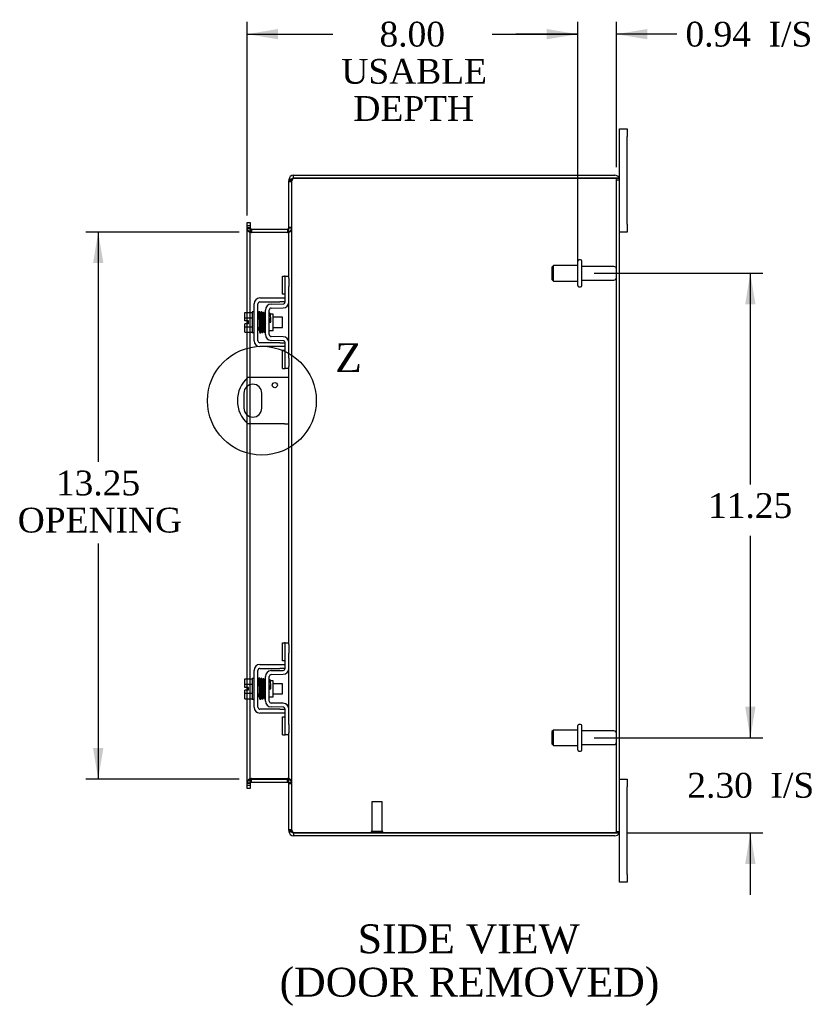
# Model space of a CAD drawing. Header units: inches. Extents: x 5 to 119, y 3 to 79.
# Tile 4 of 7: x 60 to 79, y 27 to 51. Entities that reach past the tile are written whole.
import ezdxf
from ezdxf.enums import TextEntityAlignment as Align
from ezdxf.lldxf.tags import DXFTag

# ---------------------------------------------------------------- set-up
doc = ezdxf.new("R2010")
doc.units = ezdxf.units.IN
doc.header["$MEASUREMENT"] = 0
doc.layers.get('0').update_dxf_attribs({"linetype": 'CONTINUOUS'})
for name, color, linetype in [('COM40153-1', 7, 'CONTINUOUS'), ('COM42667', 7, 'CONTINUOUS'), ('COM42780', 7, 'CONTINUOUS'), ('COM48435', 7, 'CONTINUOUS'), ('DEFAULT', 7, 'CONTINUOUS'), ('FET07710', 7, 'CONTINUOUS'), ('SCC19011', 7, 'CONTINUOUS'), ('SPR20265', 7, 'CONTINUOUS'), ('STD21878', 7, 'CONTINUOUS'), ('STD26094', 7, 'CONTINUOUS'), ('WAF25035', 7, 'CONTINUOUS')]:
    doc.layers.add(name, color=color, linetype=linetype)
doc.styles.add('SEACAD_TIMES_NEW_ROMAN', font='times.ttf')
tags = doc.linetypes.add('CENTER2', pattern=[1.125, 0.75, -0.125, 0.125, -0.125]).pattern_tags.tags
tags[10:11] = [DXFTag(74, 4), DXFTag(75, 0), DXFTag(340, '0'), DXFTag(46, 0.0), DXFTag(50, 0.0), DXFTag(44, 0.0), DXFTag(45, 0.0)]
tags[8:9] = [DXFTag(74, 4), DXFTag(75, 0), DXFTag(340, '0'), DXFTag(46, 0.0), DXFTag(50, 0.0), DXFTag(44, 0.0), DXFTag(45, 0.0)]
tags[6:7] = [DXFTag(74, 4), DXFTag(75, 0), DXFTag(340, '0'), DXFTag(46, 0.0), DXFTag(50, 0.0), DXFTag(44, 0.0), DXFTag(45, 0.0)]
tags[4:5] = [DXFTag(74, 4), DXFTag(75, 0), DXFTag(340, '0'), DXFTag(46, 0.0), DXFTag(50, 0.0), DXFTag(44, 0.0), DXFTag(45, 0.0)]

# ---------------------------------------------------------------- blocks, each defined once
blk = doc.blocks.new('GDIMGGROUP11')
at = {"layer": 'DEFAULT', "linetype": 'Continuous'}
for points in [[(77.371, 34.307), (77.121, 34.307), (77.246, 33.557)], [(77.371, 30.504), (77.246, 31.254), (77.121, 30.504)]]:
    blk.add_hatch(color=136, dxfattribs=at).paths.add_polyline_path(points)
at = {"layer": 'DEFAULT', "color": 136, "linetype": 'Continuous'}
for p, q in [((77.246, 33.557), (77.246, 35.057)), ((73.467, 33.557), (77.546, 33.557)), ((74.268, 31.254), (77.546, 31.254)), ((77.246, 29.754), (77.246, 31.254))]:
    blk.add_line(p, q, dxfattribs=at)
at = {"layer": 'DEFAULT', "color": 136, "linetype": 'Continuous', "style": 'SEACAD_TIMES_NEW_ROMAN'}
for s, p in [('2.30', (75.72, 32.706)), ('I/S', (77.733, 32.706))]:
    blk.add_text(s, height=0.6, dxfattribs=at).set_placement(p, align=Align.TOP_LEFT)
blk = doc.blocks.new('GDIMGGROUP12')
at = {"layer": 'DEFAULT', "linetype": 'Continuous'}
for points in [[(77.371, 44.057), (77.246, 44.807), (77.121, 44.057)], [(77.371, 34.307), (77.121, 34.307), (77.246, 33.557)]]:
    blk.add_hatch(color=136, dxfattribs=at).paths.add_polyline_path(points)
at = {"layer": 'DEFAULT', "color": 136, "linetype": 'Continuous'}
for p, q in [((73.467, 44.807), (77.546, 44.807)), ((77.246, 39.692), (77.246, 44.807)), ((77.246, 33.557), (77.246, 38.449)), ((73.467, 33.557), (77.546, 33.557))]:
    blk.add_line(p, q, dxfattribs=at)
at = {"layer": 'DEFAULT', "color": 136, "linetype": 'Continuous', "style": 'SEACAD_TIMES_NEW_ROMAN'}
blk.add_text('11.25', height=0.6, dxfattribs=at).set_placement((76.222, 39.482), align=Align.TOP_LEFT)
blk = doc.blocks.new('GDIMGGROUP20')
at = {"layer": 'DEFAULT', "linetype": 'Continuous'}
for points in [[(61.332, 45.057), (61.582, 45.057), (61.457, 45.807)], [(61.332, 33.307), (61.457, 32.557), (61.582, 33.307)]]:
    blk.add_hatch(color=136, dxfattribs=at).paths.add_polyline_path(points)
at = {"layer": 'DEFAULT', "color": 136, "linetype": 'Continuous'}
for p, q in [((64.871, 45.807), (61.157, 45.807)), ((61.457, 45.807), (61.457, 40.239)), ((61.457, 38.265), (61.457, 32.557)), ((64.871, 32.557), (61.157, 32.557))]:
    blk.add_line(p, q, dxfattribs=at)
at = {"layer": 'DEFAULT', "color": 136, "linetype": 'Continuous', "style": 'SEACAD_TIMES_NEW_ROMAN'}
for s, p in [('13.25', (60.433, 40.029)), ('OPENING', (59.509, 39.129))]:
    blk.add_text(s, height=0.6, dxfattribs=at).set_placement(p, align=Align.TOP_LEFT)
blk = doc.blocks.new('GDIMGGROUP23')
at = {"layer": 'DEFAULT', "linetype": 'Continuous'}
for points in [[(65.813, 50.724), (65.063, 50.599), (65.813, 50.474)], [(72.317, 50.724), (72.317, 50.474), (73.067, 50.599)]]:
    blk.add_hatch(color=136, dxfattribs=at).paths.add_polyline_path(points)
at = {"layer": 'DEFAULT', "color": 136, "linetype": 'Continuous'}
for p, q in [((65.063, 46.208), (65.063, 50.899)), ((73.067, 45.107), (73.067, 50.899)), ((65.063, 50.599), (67.134, 50.599)), ((70.995, 50.599), (73.067, 50.599))]:
    blk.add_line(p, q, dxfattribs=at)
at = {"layer": 'DEFAULT', "color": 136, "linetype": 'Continuous', "style": 'SEACAD_TIMES_NEW_ROMAN'}
for s, p in [('8.00', (68.268, 50.899)), ('USABLE', (67.344, 49.999)), ('DEPTH', (67.636, 49.099))]:
    blk.add_text(s, height=0.6, dxfattribs=at).set_placement(p, align=Align.TOP_LEFT)
blk = doc.blocks.new('GDIMGGROUP26')
at = {"layer": 'DEFAULT', "linetype": 'Continuous'}
for points in [[(72.317, 50.724), (72.317, 50.474), (73.067, 50.599)], [(74.754, 50.724), (74.004, 50.599), (74.754, 50.474)]]:
    blk.add_hatch(color=136, dxfattribs=at).paths.add_polyline_path(points)
at = {"layer": 'DEFAULT', "color": 136, "linetype": 'Continuous'}
for p, q in [((73.067, 45.107), (73.067, 50.899)), ((74.004, 47.374), (74.004, 50.899)), ((73.067, 50.599), (71.567, 50.599)), ((75.466, 50.599), (74.004, 50.599))]:
    blk.add_line(p, q, dxfattribs=at)
at = {"layer": 'DEFAULT', "color": 136, "linetype": 'Continuous', "style": 'SEACAD_TIMES_NEW_ROMAN'}
for s, p in [('0.94', (75.676, 50.899)), ('I/S', (77.689, 50.899))]:
    blk.add_text(s, height=0.6, dxfattribs=at).set_placement(p, align=Align.TOP_LEFT)
blk = doc.blocks.new('SE1')
at = {"color": 136, "linetype": 'Continuous', "style": 'SEACAD_TIMES_NEW_ROMAN'}
blk.add_text('Z', height=0.7, dxfattribs=at).set_placement((67.194, 43.113), align=Align.TOP_LEFT)
blk = doc.blocks.new('SE')
at = {"layer": 'DEFAULT', "color": 7, "linetype": 'CENTER2'}
blk.add_circle((65.419, 41.722), 1.318, dxfattribs=at)
at = {"layer": 'DEFAULT'}
blk.add_blockref('SE1', (0, 0), dxfattribs=at)

msp = doc.modelspace()

# ---------------------------------------------------------------- linework, layer by layer
at = {"layer": 'COM40153-1', "color": 7}
for p, q in [((65.968, 42.285), (65.079, 42.285)), ((66.076, 42.285), (65.968, 42.285)), ((64.982, 41.904), (64.982, 41.541)), ((65.419, 41.541), (65.419, 41.904)), ((65.968, 41.16), (65.079, 41.16)), ((65.968, 41.16), (66.076, 41.16))]:
    msp.add_line(p, q, dxfattribs=at)
msp.add_circle((65.732, 42.098), 0.0625, dxfattribs=at)
for centre, radius, start, end in [((65.576, 41.722), 0.75, 131.4096, 228.5904), ((65.201, 41.904), 0.218, 0, 180), ((65.201, 41.541), 0.218, 180, 0)]:
    msp.add_arc(centre, radius, start, end, dxfattribs=at)
at = {"layer": 'COM42667', "color": 7}
for p, q in [((65.373, 44.209), (65.856, 44.209)), ((65.856, 44.209), (65.981, 44.209)), ((65.23, 43.174), (65.23, 44.066)), ((65.325, 43.174), (65.325, 44.066)), ((65.373, 44.114), (65.856, 44.114)), ((65.981, 44.114), (65.856, 44.114)), ((65.856, 43.126), (65.373, 43.126)), ((65.856, 43.031), (65.373, 43.031)), ((65.856, 43.126), (65.981, 43.126)), ((65.981, 43.031), (65.856, 43.031)), ((65.373, 35.333), (65.856, 35.333)), ((65.856, 35.333), (65.981, 35.333)), ((65.23, 34.298), (65.23, 35.19)), ((65.325, 34.298), (65.325, 35.19)), ((65.373, 35.238), (65.856, 35.238)), ((65.981, 35.238), (65.856, 35.238)), ((65.856, 34.25), (65.373, 34.25)), ((65.856, 34.155), (65.373, 34.155)), ((65.856, 34.25), (65.981, 34.25)), ((65.981, 34.155), (65.856, 34.155))]:
    msp.add_line(p, q, dxfattribs=at)
for centre, radius, start, end in [((65.373, 44.066), 0.143, 90, 180), ((65.373, 44.066), 0.048, 90, 180), ((65.373, 43.174), 0.143, 180, 270), ((65.373, 43.174), 0.048, 180, 270), ((65.373, 35.19), 0.143, 90, 180), ((65.373, 35.19), 0.048, 90, 180), ((65.373, 34.298), 0.143, 180, 270), ((65.373, 34.298), 0.048, 180, 270)]:
    msp.add_arc(centre, radius, start, end, dxfattribs=at)
at = {"layer": 'COM42780', "color": 7}
for p, q in [((65.916, 44.298), (65.916, 44.735)), ((65.916, 44.735), (65.966, 44.735)), ((65.981, 44.735), (65.966, 44.735)), ((65.981, 44.485), (65.981, 44.735)), ((65.981, 44.735), (66.076, 44.735)), ((66.076, 44.689), (66.076, 44.485)), ((65.981, 44.113), (65.981, 44.485)), ((66.076, 44.113), (66.076, 44.485)), ((65.966, 44.298), (65.916, 44.298)), ((65.966, 44.298), (65.981, 44.298)), ((65.504, 43.323), (65.504, 43.917)), ((65.599, 43.323), (65.599, 43.917)), ((65.644, 44.06), (65.933, 44.065)), ((65.646, 43.965), (65.935, 43.97)), ((65.694, 43.815), (65.627, 43.815)), ((65.694, 43.425), (65.694, 43.815)), ((65.599, 43.425), (65.694, 43.425)), ((65.933, 43.175), (65.644, 43.18)), ((65.935, 43.27), (65.646, 43.275)), ((65.916, 42.505), (65.916, 42.942)), ((65.916, 42.942), (65.966, 42.942)), ((65.981, 42.942), (65.966, 42.942)), ((65.981, 42.755), (65.981, 43.127)), ((66.076, 42.755), (66.076, 43.127)), ((65.981, 42.505), (65.981, 42.755)), ((66.076, 42.755), (66.076, 42.551)), ((65.916, 42.505), (65.966, 42.505)), ((65.966, 42.505), (65.981, 42.505)), ((66.076, 42.505), (65.981, 42.505)), ((65.916, 35.422), (65.916, 35.859)), ((65.916, 35.859), (65.966, 35.859)), ((65.981, 35.859), (65.966, 35.859)), ((65.981, 35.609), (65.981, 35.859)), ((65.981, 35.859), (66.076, 35.859)), ((66.076, 35.813), (66.076, 35.609)), ((65.981, 35.237), (65.981, 35.609)), ((66.076, 35.237), (66.076, 35.609)), ((65.966, 35.422), (65.916, 35.422)), ((65.966, 35.422), (65.981, 35.422)), ((65.644, 35.184), (65.933, 35.189)), ((65.646, 35.089), (65.935, 35.094)), ((65.504, 34.447), (65.504, 35.041)), ((65.599, 34.447), (65.599, 35.041)), ((65.694, 34.939), (65.627, 34.939)), ((65.694, 34.549), (65.694, 34.939)), ((65.599, 34.549), (65.694, 34.549)), ((65.935, 34.394), (65.646, 34.399)), ((65.933, 34.299), (65.644, 34.304)), ((65.981, 33.879), (65.981, 34.251)), ((66.076, 33.879), (66.076, 34.251)), ((65.916, 33.629), (65.916, 34.066)), ((65.916, 34.066), (65.966, 34.066)), ((65.981, 34.066), (65.966, 34.066)), ((65.981, 33.629), (65.981, 33.879)), ((66.076, 33.879), (66.076, 33.675)), ((65.916, 33.629), (65.966, 33.629)), ((65.966, 33.629), (65.981, 33.629)), ((66.076, 33.629), (65.981, 33.629))]:
    msp.add_line(p, q, dxfattribs=at)
for centre, radius, start, end in [((65.647, 43.917), 0.143, 91, 180), ((65.647, 43.917), 0.048, 91, 180), ((65.933, 44.113), 0.048, 271, 0), ((65.933, 44.113), 0.143, 271, 0), ((65.647, 43.323), 0.143, 180, 269), ((65.647, 43.323), 0.048, 180, 269), ((65.933, 43.127), 0.048, 0, 89), ((65.933, 43.127), 0.143, 0, 89), ((65.647, 35.041), 0.143, 91, 180), ((65.647, 35.041), 0.048, 91, 180), ((65.933, 35.237), 0.048, 271, 0), ((65.933, 35.237), 0.143, 271, 0), ((65.647, 34.447), 0.143, 180, 269), ((65.647, 34.447), 0.048, 180, 269), ((65.933, 34.251), 0.143, 0, 89), ((65.933, 34.251), 0.048, 0, 89)]:
    msp.add_arc(centre, radius, start, end, dxfattribs=at)
at = {"layer": 'COM48435', "color": 7}
for p, q in [((66.099, 47.074), (66.076, 47.074)), ((66.076, 47.074), (66.076, 47.05)), ((66.076, 47.05), (66.076, 47.048)), ((66.076, 47.05), (66.148, 47.05)), ((66.148, 47.048), (66.076, 47.048)), ((66.076, 44.689), (66.076, 47.048)), ((66.076, 47.032), (66.148, 47.032)), ((66.148, 47.074), (66.099, 47.074)), ((66.148, 47.074), (66.148, 47.05)), ((66.148, 47.05), (66.148, 47.048)), ((66.148, 31.316), (66.148, 47.048)), ((66.184, 47.11), (66.184, 47.182)), ((66.184, 47.182), (73.968, 47.182)), ((66.184, 47.11), (73.968, 47.11)), ((73.968, 47.11), (66.184, 47.11)), ((74.069, 47.11), (73.968, 47.11)), ((73.968, 47.11), (74.069, 47.11)), ((74.004, 31.29), (74.004, 47.074)), ((74.004, 47.074), (74.076, 47.074)), ((74.076, 31.29), (74.076, 47.074)), ((65.063, 46.037), (65.135, 46.037)), ((65.063, 45.961), (65.063, 46.037)), ((65.135, 46.037), (65.135, 45.961)), ((65.063, 45.961), (65.063, 45.953)), ((65.063, 45.908), (65.063, 45.953)), ((65.135, 45.953), (65.063, 45.953)), ((65.063, 45.915), (65.135, 45.915)), ((65.063, 43.861), (65.063, 45.908)), ((65.063, 45.897), (65.135, 45.897)), ((65.135, 45.961), (65.135, 45.953)), ((65.135, 45.953), (65.135, 45.908)), ((65.135, 43.861), (65.135, 45.908)), ((65.171, 45.879), (65.171, 45.807)), ((65.171, 45.879), (66.04, 45.879)), ((65.171, 45.807), (66.04, 45.807)), ((66.04, 45.794), (65.171, 45.794)), ((66.04, 45.879), (66.04, 45.807)), ((66.148, 45.915), (66.076, 45.915)), ((66.148, 45.897), (66.076, 45.897)), ((66.076, 43.127), (66.076, 44.113)), ((65.063, 43.654), (65.063, 43.861)), ((65.063, 43.586), (65.063, 43.654)), ((65.135, 43.379), (65.135, 43.861)), ((65.063, 43.379), (65.063, 43.586)), ((65.063, 42.269), (65.063, 43.379)), ((65.135, 42.285), (65.135, 43.379)), ((66.076, 35.813), (66.076, 42.551)), ((65.063, 42.073), (65.063, 42.269)), ((65.135, 42.112), (65.135, 42.285)), ((65.063, 41.371), (65.063, 42.073)), ((65.135, 41.332), (65.135, 42.112)), ((65.063, 41.175), (65.063, 41.371)), ((65.135, 41.16), (65.135, 41.332)), ((65.063, 34.985), (65.063, 41.175)), ((65.135, 34.985), (65.135, 41.16)), ((66.076, 34.251), (66.076, 35.237)), ((65.063, 34.778), (65.063, 34.985)), ((65.135, 34.503), (65.135, 34.985)), ((65.063, 34.71), (65.063, 34.778)), ((65.063, 34.503), (65.063, 34.71)), ((65.063, 32.456), (65.063, 34.503)), ((65.135, 32.456), (65.135, 34.503)), ((66.076, 31.316), (66.076, 33.675)), ((65.063, 32.467), (65.135, 32.467)), ((65.063, 32.411), (65.063, 32.456)), ((65.135, 32.449), (65.063, 32.449)), ((65.135, 32.456), (65.135, 32.411)), ((65.171, 32.57), (66.04, 32.57)), ((65.171, 32.485), (65.171, 32.557)), ((65.171, 32.557), (66.04, 32.557)), ((65.171, 32.485), (66.04, 32.485)), ((66.04, 32.485), (66.04, 32.557)), ((66.148, 32.467), (66.076, 32.467)), ((66.076, 32.449), (66.148, 32.449)), ((65.063, 32.403), (65.063, 32.411)), ((65.063, 32.411), (65.135, 32.411)), ((65.063, 32.327), (65.063, 32.403)), ((65.135, 32.327), (65.063, 32.327)), ((65.135, 32.403), (65.135, 32.411)), ((65.135, 32.403), (65.135, 32.327)), ((66.076, 31.332), (66.148, 31.332)), ((66.076, 31.316), (66.076, 31.314)), ((66.148, 31.316), (66.076, 31.316)), ((66.076, 31.314), (66.148, 31.314)), ((66.076, 31.314), (66.076, 31.29)), ((66.099, 31.29), (66.076, 31.29)), ((66.148, 31.29), (66.099, 31.29)), ((66.148, 31.316), (66.148, 31.314)), ((66.148, 31.314), (66.148, 31.29)), ((66.184, 31.254), (73.968, 31.254)), ((73.968, 31.254), (66.184, 31.254)), ((66.184, 31.254), (66.184, 31.182)), ((73.968, 31.254), (74.069, 31.254)), ((74.069, 31.254), (73.968, 31.254)), ((74.004, 31.29), (74.076, 31.29)), ((73.968, 31.182), (66.184, 31.182))]:
    msp.add_line(p, q, dxfattribs=at)
for centre, radius, start, end in [((66.184, 47.074), 0.108, 90, 180), ((66.184, 47.074), 0.036, 128.7236, 180), ((66.184, 47.074), 0.036, 90, 128.7236), ((73.968, 47.074), 0.108, 19.4712, 90), ((73.968, 47.074), 0.036, 0, 90), ((73.968, 47.074), 0.108, 0, 19.4712), ((65.171, 45.915), 0.108, 180, 259.6031), ((65.168, 45.899), 0.106, 181.2987, 271.2013), ((65.171, 45.915), 0.036, 180, 270), ((65.171, 45.915), 0.108, 259.6031, 270), ((66.04, 45.915), 0.036, 270, 0), ((66.042, 45.899), 0.106, 268.8065, 358.6935), ((66.04, 45.915), 0.108, 270, 280.3994), ((66.04, 45.915), 0.108, 280.3994, 360), ((65.168, 32.465), 0.106, 88.8065, 178.6935), ((65.171, 32.449), 0.108, 100.3965, 180), ((65.171, 32.449), 0.036, 90, 180), ((65.171, 32.449), 0.108, 90, 100.3965), ((66.042, 32.465), 0.106, 1.2987, 91.2013), ((66.04, 32.449), 0.108, 79.6015, 90), ((66.04, 32.449), 0.036, 0, 90), ((66.04, 32.449), 0.108, 0, 79.6015), ((66.184, 31.29), 0.108, 180, 270), ((66.184, 31.29), 0.036, 180, 231.2764), ((66.184, 31.29), 0.036, 231.2764, 270), ((73.968, 31.29), 0.036, 270, 0), ((73.968, 31.29), 0.108, 270, 340.5288), ((73.968, 31.29), 0.108, 340.5288, 360)]:
    msp.add_arc(centre, radius, start, end, dxfattribs=at)
for centre, major_axis, start_param, end_param in [((73.968, 47.074), (-0.036, 0), 3.141593, 4.712389), ((73.968, 47.074), (-0.108, 0), 3.141593, 3.48143), ((73.968, 31.29), (-0.036, 0), 1.570796, 3.141593), ((73.968, 31.29), (-0.108, 0), 2.801756, 3.141593)]:
    msp.add_ellipse(centre, major_axis=major_axis, ratio=0.997813, start_param=start_param, end_param=end_param, dxfattribs=at)
for points, knots in [([(66.184, 47.11), (66.169, 47.105), (66.155, 47.1), (66.129, 47.089), (66.117, 47.084), (66.097, 47.074), (66.089, 47.069), (66.078, 47.059), (66.076, 47.053), (66.076, 47.048)], [0, 0, 0, 0, 0.25, 0.25, 0.5, 0.5, 0.75, 0.75, 1, 1, 1, 1]), ([(66.184, 47.11), (66.179, 47.105), (66.174, 47.1), (66.165, 47.089), (66.161, 47.084), (66.155, 47.074), (66.152, 47.069), (66.148, 47.059), (66.148, 47.053), (66.148, 47.048)], [0, 0, 0, 0, 0.25, 0.25, 0.5, 0.5, 0.75, 0.75, 1, 1, 1, 1]), ([(65.135, 45.897), (65.135, 45.887), (65.135, 45.876), (65.137, 45.856), (65.139, 45.846), (65.143, 45.831), (65.144, 45.826), (65.148, 45.817), (65.15, 45.813), (65.154, 45.805), (65.157, 45.801), (65.162, 45.797), (65.163, 45.796), (65.167, 45.794), (65.169, 45.794), (65.171, 45.794)], [0, 0, 0, 0, 0.25, 0.25, 0.5, 0.5, 0.625, 0.625, 0.75, 0.75, 0.875, 0.875, 0.9375, 0.9375, 1, 1, 1, 1]), ([(66.04, 45.794), (66.041, 45.794), (66.043, 45.794), (66.047, 45.796), (66.048, 45.797), (66.053, 45.801), (66.056, 45.805), (66.06, 45.813), (66.062, 45.817), (66.066, 45.826), (66.067, 45.831), (66.071, 45.846), (66.073, 45.856), (66.075, 45.876), (66.076, 45.887), (66.076, 45.897)], [0, 0, 0, 0, 0.0625, 0.0625, 0.125, 0.125, 0.25, 0.25, 0.375, 0.375, 0.5, 0.5, 0.75, 0.75, 1, 1, 1, 1]), ([(65.171, 32.57), (65.169, 32.57), (65.167, 32.57), (65.163, 32.568), (65.162, 32.567), (65.157, 32.563), (65.154, 32.56), (65.15, 32.551), (65.148, 32.547), (65.144, 32.538), (65.143, 32.533), (65.139, 32.518), (65.137, 32.508), (65.135, 32.488), (65.135, 32.477), (65.135, 32.467)], [0, 0, 0, 0, 0.0625, 0.0625, 0.125, 0.125, 0.25, 0.25, 0.375, 0.375, 0.5, 0.5, 0.75, 0.75, 1, 1, 1, 1]), ([(66.076, 32.467), (66.076, 32.477), (66.075, 32.488), (66.073, 32.508), (66.071, 32.518), (66.067, 32.533), (66.066, 32.538), (66.062, 32.547), (66.06, 32.551), (66.056, 32.56), (66.053, 32.563), (66.048, 32.567), (66.047, 32.568), (66.043, 32.57), (66.041, 32.57), (66.04, 32.57)], [0, 0, 0, 0, 0.25, 0.25, 0.5, 0.5, 0.625, 0.625, 0.75, 0.75, 0.875, 0.875, 0.9375, 0.9375, 1, 1, 1, 1]), ([(66.076, 31.316), (66.076, 31.311), (66.078, 31.306), (66.089, 31.295), (66.097, 31.29), (66.117, 31.28), (66.129, 31.275), (66.155, 31.264), (66.169, 31.259), (66.184, 31.254)], [0, 0, 0, 0, 0.25, 0.25, 0.5, 0.5, 0.75, 0.75, 1, 1, 1, 1]), ([(66.148, 31.316), (66.148, 31.311), (66.148, 31.306), (66.152, 31.295), (66.155, 31.29), (66.161, 31.28), (66.165, 31.275), (66.174, 31.264), (66.179, 31.259), (66.184, 31.254)], [0, 0, 0, 0, 0.25, 0.25, 0.5, 0.5, 0.75, 0.75, 1, 1, 1, 1])]:
    msp.add_open_spline(points, degree=3, knots=knots, dxfattribs=at)
at = {"layer": 'FET07710', "color": 7}
for p, q in [((74.076, 48.12), (74.076, 48.307)), ((74.076, 48.307), (74.263, 48.307)), ((74.263, 48.307), (74.263, 48.12)), ((74.076, 47.074), (74.076, 48.12)), ((74.263, 45.995), (74.263, 48.12)), ((74.263, 45.807), (74.076, 45.807)), ((74.263, 45.995), (74.263, 45.807)), ((74.076, 32.557), (74.263, 32.557)), ((74.263, 32.557), (74.263, 32.37)), ((74.263, 30.245), (74.263, 32.37)), ((74.076, 30.245), (74.076, 31.29)), ((74.076, 30.057), (74.076, 30.245)), ((74.263, 30.057), (74.076, 30.057)), ((74.263, 30.245), (74.263, 30.057))]:
    msp.add_line(p, q, dxfattribs=at)
at = {"layer": 'SCC19011', "color": 7}
for p, q in [((65.004, 43.861), (65.185, 43.861)), ((65.004, 43.729), (65.004, 43.861)), ((65.004, 43.729), (65.185, 43.729)), ((65.004, 43.654), (65.004, 43.729)), ((65.099, 43.654), (65.004, 43.654)), ((65.099, 43.586), (65.099, 43.654)), ((65.348, 43.742), (65.325, 43.742)), ((65.398, 43.742), (65.383, 43.742)), ((65.448, 43.742), (65.433, 43.742)), ((65.498, 43.742), (65.483, 43.742)), ((65.917, 43.742), (65.694, 43.742)), ((65.917, 43.498), (65.917, 43.742)), ((65.004, 43.511), (65.004, 43.586)), ((65.099, 43.586), (65.004, 43.586)), ((65.004, 43.511), (65.185, 43.511)), ((65.004, 43.379), (65.004, 43.511)), ((65.325, 43.498), (65.357, 43.498)), ((65.392, 43.498), (65.407, 43.498)), ((65.442, 43.498), (65.457, 43.498)), ((65.492, 43.498), (65.504, 43.498)), ((65.694, 43.498), (65.917, 43.498)), ((65.004, 43.379), (65.185, 43.379)), ((65.004, 34.985), (65.185, 34.985)), ((65.004, 34.853), (65.004, 34.985)), ((65.004, 34.853), (65.185, 34.853)), ((65.004, 34.778), (65.004, 34.853)), ((65.348, 34.866), (65.325, 34.866)), ((65.398, 34.866), (65.383, 34.866)), ((65.448, 34.866), (65.433, 34.866)), ((65.498, 34.866), (65.483, 34.866)), ((65.917, 34.866), (65.694, 34.866)), ((65.917, 34.622), (65.917, 34.866)), ((65.099, 34.778), (65.004, 34.778)), ((65.004, 34.635), (65.004, 34.71)), ((65.099, 34.71), (65.004, 34.71)), ((65.004, 34.635), (65.185, 34.635)), ((65.004, 34.503), (65.004, 34.635)), ((65.099, 34.71), (65.099, 34.778)), ((65.325, 34.622), (65.357, 34.622)), ((65.392, 34.622), (65.407, 34.622)), ((65.442, 34.622), (65.457, 34.622)), ((65.492, 34.622), (65.504, 34.622)), ((65.694, 34.622), (65.917, 34.622)), ((65.004, 34.503), (65.185, 34.503))]:
    msp.add_line(p, q, dxfattribs=at)
at = {"layer": 'SPR20265', "color": 7}
for p, q in [((65.603, 43.62), (65.638, 43.62)), ((65.603, 34.744), (65.638, 34.744))]:
    msp.add_line(p, q, dxfattribs=at)
for centre, radius, start, end in [((70.306, 43.441), 4.985, 175.1825, 176.5376), ((65.457, 43.845), 0.0181, 0.2962, 180.6354), ((70.276, 43.442), 4.919, 179.5796, 179.9446), ((70.306, 34.565), 4.985, 175.1825, 176.5376), ((65.457, 34.969), 0.0181, 0.2962, 180.6354), ((70.276, 34.566), 4.919, 179.5796, 179.9446)]:
    msp.add_arc(centre, radius, start, end, dxfattribs=at)
for centre in [(65.339, 43.447), (65.339, 34.571)]:
    msp.add_ellipse(centre, major_axis=(-0.0175, 0), ratio=0.707107, start_param=0.666946, end_param=5.616239, dxfattribs=at)
for points, knots in [([(65.375, 43.861), (65.375, 43.862), (65.375, 43.863), (65.374, 43.866), (65.373, 43.869), (65.371, 43.871), (65.369, 43.874), (65.366, 43.876), (65.363, 43.877), (65.359, 43.878), (65.353, 43.878), (65.345, 43.874), (65.34, 43.866), (65.339, 43.86), (65.338, 43.856)], [0, 0, 0, 0, 0.03948, 0.078027, 0.11705, 0.157795, 0.20119, 0.247813, 0.297965, 0.351797, 0.472995, 0.624898, 0.803476, 1, 1, 1, 1]), ([(65.34, 43.857), (65.341, 43.857), (65.342, 43.856), (65.344, 43.837), (65.346, 43.802), (65.348, 43.761), (65.349, 43.72), (65.35, 43.682), (65.352, 43.649), (65.352, 43.622), (65.353, 43.595), (65.354, 43.566), (65.356, 43.53), (65.357, 43.491), (65.359, 43.45), (65.361, 43.414), (65.363, 43.386), (65.364, 43.383), (65.365, 43.381)], [0.0402294, 0.0402294, 0.0402294, 0.0402294, 0.0962651, 0.1836152, 0.2619538, 0.3312786, 0.3915016, 0.442594, 0.4845239, 0.5172899, 0.5463931, 0.5841023, 0.6308517, 0.6866387, 0.7514677, 0.8253147, 0.9081399, 0.9951321, 0.9951321, 0.9951321, 0.9951321]), ([(65.4, 43.385), (65.399, 43.386), (65.398, 43.39), (65.396, 43.415), (65.394, 43.452), (65.392, 43.491), (65.391, 43.531), (65.389, 43.566), (65.388, 43.595), (65.387, 43.622), (65.387, 43.649), (65.385, 43.682), (65.384, 43.72), (65.383, 43.762), (65.381, 43.804), (65.379, 43.841), (65.376, 43.861), (65.375, 43.863), (65.375, 43.863)], [0.007956, 0.007956, 0.007956, 0.007956, 0.0902869, 0.171964, 0.2449933, 0.3092617, 0.364675, 0.4111808, 0.4487353, 0.4777397, 0.5104186, 0.5522907, 0.6034131, 0.6638342, 0.7336337, 0.8128446, 0.9016052, 0.9648764, 0.9648764, 0.9648764, 0.9648764]), ([(65.39, 43.856), (65.389, 43.853), (65.387, 43.84), (65.385, 43.808), (65.383, 43.778), (65.383, 43.761), (65.383, 43.759)], [0.0980811, 0.0980811, 0.0980811, 0.0980811, 0.1865995, 0.265558, 0.3350739, 0.3442741, 0.3442741, 0.3442741, 0.3442741]), ([(65.427, 43.845), (65.427, 43.851), (65.426, 43.857), (65.419, 43.866), (65.413, 43.869), (65.408, 43.87), (65.405, 43.87), (65.401, 43.869), (65.398, 43.867), (65.395, 43.864), (65.392, 43.86), (65.391, 43.856), (65.391, 43.854), (65.391, 43.852)], [0, 0, 0, 0, 0.337377, 0.476585, 0.593946, 0.643993, 0.690857, 0.738213, 0.787078, 0.837877, 0.890521, 0.944659, 1, 1, 1, 1]), ([(65.392, 43.847), (65.393, 43.84), (65.394, 43.826), (65.397, 43.778), (65.399, 43.712), (65.402, 43.634), (65.404, 43.567), (65.406, 43.516), (65.408, 43.48), (65.409, 43.449), (65.411, 43.423), (65.412, 43.403), (65.413, 43.397), (65.414, 43.393)], [0, 0, 0, 0, 0.114294, 0.231558, 0.351881, 0.475184, 0.601502, 0.666038, 0.73132, 0.797347, 0.864154, 0.931706, 1, 1, 1, 1]), ([(65.449, 43.395), (65.448, 43.402), (65.446, 43.415), (65.443, 43.462), (65.441, 43.526), (65.438, 43.603), (65.436, 43.671), (65.434, 43.722), (65.432, 43.758), (65.431, 43.791), (65.43, 43.817), (65.428, 43.838), (65.427, 43.845), (65.427, 43.849)], [0, 0, 0, 0, 0.112746, 0.228925, 0.348457, 0.471495, 0.597916, 0.662714, 0.728399, 0.794948, 0.862394, 0.930748, 1, 1, 1, 1]), ([(65.44, 43.847), (65.439, 43.845), (65.438, 43.84), (65.435, 43.812), (65.434, 43.781), (65.433, 43.761), (65.433, 43.755)], [0, 0, 0, 0, 0.0919668, 0.1748964, 0.2488402, 0.2783531, 0.2783531, 0.2783531, 0.2783531]), ([(65.44, 43.843), (65.441, 43.842), (65.442, 43.838), (65.444, 43.812), (65.446, 43.778), (65.448, 43.74), (65.45, 43.702), (65.451, 43.669), (65.452, 43.641), (65.453, 43.617), (65.454, 43.591), (65.455, 43.561), (65.456, 43.525), (65.458, 43.486), (65.46, 43.448), (65.462, 43.415), (65.464, 43.397), (65.465, 43.395), (65.466, 43.396)], [0.0030122, 0.0030122, 0.0030122, 0.0030122, 0.091022, 0.173244, 0.246649, 0.3111806, 0.366841, 0.4136386, 0.4515377, 0.480786, 0.5130298, 0.5545547, 0.6053918, 0.6655607, 0.7350558, 0.813926, 0.9022499, 0.9590084, 0.9590084, 0.9590084, 0.9590084]), ([(65.5, 43.403), (65.499, 43.403), (65.498, 43.404), (65.496, 43.42), (65.494, 43.45), (65.493, 43.488), (65.491, 43.526), (65.49, 43.561), (65.489, 43.591), (65.488, 43.617), (65.487, 43.641), (65.486, 43.669), (65.485, 43.703), (65.483, 43.74), (65.481, 43.779), (65.479, 43.814), (65.477, 43.842), (65.476, 43.845), (65.475, 43.847)], [0.0480093, 0.0480093, 0.0480093, 0.0480093, 0.0949166, 0.1813907, 0.2591689, 0.3281055, 0.3880809, 0.4389475, 0.4806068, 0.513005, 0.5424172, 0.5805587, 0.6277127, 0.6838883, 0.749147, 0.8235602, 0.9071555, 1, 1, 1, 1]), ([(65.503, 43.854), (65.502, 43.854), (65.498, 43.853), (65.493, 43.848), (65.49, 43.841), (65.488, 43.829), (65.485, 43.805), (65.484, 43.774), (65.483, 43.754), (65.483, 43.75)], [0.5124949, 0.5124949, 0.5124949, 0.5124949, 0.5179414, 0.5252825, 0.5427797, 0.5635197, 0.6073984, 0.6548465, 0.6651182, 0.6651182, 0.6651182, 0.6651182]), ([(65.493, 43.824), (65.493, 43.824), (65.493, 43.823), (65.494, 43.812), (65.496, 43.787), (65.498, 43.748), (65.499, 43.706), (65.501, 43.666), (65.502, 43.627), (65.503, 43.602), (65.504, 43.593)], [0.5353084, 0.5353084, 0.5353084, 0.5353084, 0.5442341, 0.5647196, 0.6085363, 0.6562102, 0.6837797, 0.7157656, 0.752175, 0.7726485, 0.7726485, 0.7726485, 0.7726485]), ([(65.625, 43.822), (65.625, 43.823), (65.625, 43.826), (65.623, 43.83), (65.621, 43.833), (65.618, 43.836), (65.614, 43.838), (65.61, 43.839), (65.604, 43.839), (65.6, 43.838), (65.598, 43.837)], [0, 0, 0, 0, 0.0589773, 0.1211115, 0.1849679, 0.2490189, 0.31194, 0.3728411, 0.4898099, 0.5959107, 0.5959107, 0.5959107, 0.5959107]), ([(65.599, 43.717), (65.599, 43.711), (65.6, 43.694), (65.601, 43.661), (65.602, 43.635), (65.603, 43.62)], [0.6947964, 0.6947964, 0.6947964, 0.6947964, 0.7496304, 0.874808, 1, 1, 1, 1]), ([(65.638, 43.62), (65.637, 43.635), (65.636, 43.661), (65.634, 43.702), (65.633, 43.738), (65.631, 43.77), (65.629, 43.796), (65.628, 43.814), (65.626, 43.823), (65.625, 43.824), (65.625, 43.824)], [0, 0, 0, 0, 0.1236932, 0.2477957, 0.3722334, 0.4970307, 0.6222178, 0.7477992, 0.8737106, 0.9604174, 0.9604174, 0.9604174, 0.9604174]), ([(65.4, 43.382), (65.401, 43.384), (65.402, 43.39), (65.405, 43.421), (65.406, 43.454), (65.407, 43.476), (65.408, 43.483)], [0, 0, 0, 0, 0.0928449, 0.1764674, 0.250932, 0.2834425, 0.2834425, 0.2834425, 0.2834425]), ([(65.451, 43.39), (65.452, 43.393), (65.453, 43.406), (65.455, 43.439), (65.457, 43.468), (65.457, 43.485), (65.458, 43.488)], [0.09883, 0.09883, 0.09883, 0.09883, 0.1878535, 0.2672072, 0.3370622, 0.3488919, 0.3488919, 0.3488919, 0.3488919]), ([(65.465, 43.399), (65.465, 43.398), (65.466, 43.397), (65.466, 43.394), (65.467, 43.391), (65.469, 43.388), (65.471, 43.386), (65.474, 43.384), (65.477, 43.382), (65.481, 43.381), (65.487, 43.382), (65.495, 43.386), (65.5, 43.395), (65.501, 43.401), (65.502, 43.405)], [0, 0, 0, 0, 0.039675, 0.078069, 0.116606, 0.156607, 0.199119, 0.244855, 0.294249, 0.347558, 0.468612, 0.621309, 0.801496, 1, 1, 1, 1]), ([(65.501, 43.4), (65.502, 43.404), (65.503, 43.408), (65.503, 43.416), (65.504, 43.42)], [0, 0, 0, 0, 0.03059774, 0.0478168, 0.0478168, 0.0478168, 0.0478168]), ([(65.599, 43.41), (65.6, 43.411), (65.601, 43.416), (65.602, 43.421), (65.602, 43.425), (65.602, 43.425)], [0.53898294, 0.53898294, 0.53898294, 0.53898294, 0.54759814, 0.56807305, 0.56959107, 0.56959107, 0.56959107, 0.56959107]), ([(65.365, 43.383), (65.365, 43.382), (65.365, 43.379), (65.366, 43.375), (65.369, 43.372), (65.373, 43.368), (65.379, 43.365), (65.386, 43.365), (65.392, 43.368), (65.397, 43.373), (65.4, 43.379), (65.401, 43.382), (65.401, 43.384)], [0, 0, 0, 0, 0.065589, 0.134096, 0.204, 0.273642, 0.405923, 0.527776, 0.652215, 0.775569, 0.89228, 1, 1, 1, 1]), ([(65.413, 43.398), (65.414, 43.392), (65.415, 43.386), (65.422, 43.377), (65.427, 43.375), (65.432, 43.374), (65.435, 43.374), (65.439, 43.375), (65.442, 43.377), (65.445, 43.38), (65.448, 43.383), (65.449, 43.387), (65.449, 43.39), (65.449, 43.391)], [0, 0, 0, 0, 0.324319, 0.462115, 0.581304, 0.633213, 0.682431, 0.732423, 0.783847, 0.836789, 0.89085, 0.94542, 1, 1, 1, 1]), ([(65.375, 34.985), (65.375, 34.986), (65.375, 34.987), (65.374, 34.99), (65.373, 34.993), (65.371, 34.995), (65.369, 34.998), (65.366, 35), (65.363, 35.001), (65.359, 35.002), (65.353, 35.002), (65.345, 34.998), (65.34, 34.99), (65.339, 34.984), (65.338, 34.98)], [0, 0, 0, 0, 0.03948, 0.078027, 0.11705, 0.157795, 0.20119, 0.247813, 0.297965, 0.351797, 0.472995, 0.624898, 0.803476, 1, 1, 1, 1]), ([(65.34, 34.981), (65.341, 34.981), (65.342, 34.98), (65.344, 34.961), (65.346, 34.926), (65.348, 34.885), (65.349, 34.844), (65.35, 34.806), (65.352, 34.773), (65.352, 34.746), (65.353, 34.719), (65.354, 34.69), (65.356, 34.654), (65.357, 34.615), (65.359, 34.574), (65.361, 34.538), (65.363, 34.51), (65.364, 34.507), (65.365, 34.505)], [0.0402294, 0.0402294, 0.0402294, 0.0402294, 0.0962651, 0.1836152, 0.2619538, 0.3312786, 0.3915016, 0.442594, 0.4845239, 0.5172899, 0.5463931, 0.5841023, 0.6308517, 0.6866387, 0.7514677, 0.8253147, 0.9081399, 0.9951321, 0.9951321, 0.9951321, 0.9951321]), ([(65.4, 34.509), (65.399, 34.51), (65.398, 34.514), (65.396, 34.539), (65.394, 34.576), (65.392, 34.615), (65.391, 34.655), (65.389, 34.69), (65.388, 34.719), (65.387, 34.746), (65.387, 34.773), (65.385, 34.806), (65.384, 34.844), (65.383, 34.886), (65.381, 34.928), (65.379, 34.965), (65.376, 34.985), (65.375, 34.987), (65.375, 34.987)], [0.007956, 0.007956, 0.007956, 0.007956, 0.0902869, 0.171964, 0.2449933, 0.3092617, 0.364675, 0.4111808, 0.4487353, 0.4777397, 0.5104186, 0.5522907, 0.6034131, 0.6638342, 0.7336337, 0.8128446, 0.9016052, 0.9648764, 0.9648764, 0.9648764, 0.9648764]), ([(65.39, 34.98), (65.389, 34.977), (65.387, 34.964), (65.385, 34.932), (65.383, 34.902), (65.383, 34.885), (65.383, 34.883)], [0.0980811, 0.0980811, 0.0980811, 0.0980811, 0.1865995, 0.265558, 0.3350739, 0.3442741, 0.3442741, 0.3442741, 0.3442741]), ([(65.427, 34.969), (65.427, 34.975), (65.426, 34.981), (65.419, 34.99), (65.413, 34.993), (65.408, 34.994), (65.405, 34.994), (65.401, 34.993), (65.398, 34.991), (65.395, 34.988), (65.392, 34.984), (65.391, 34.98), (65.391, 34.978), (65.391, 34.976)], [0, 0, 0, 0, 0.337377, 0.476585, 0.593946, 0.643993, 0.690857, 0.738213, 0.787078, 0.837877, 0.890521, 0.944659, 1, 1, 1, 1]), ([(65.392, 34.971), (65.393, 34.964), (65.394, 34.95), (65.397, 34.902), (65.399, 34.836), (65.402, 34.758), (65.404, 34.691), (65.406, 34.64), (65.408, 34.604), (65.409, 34.573), (65.411, 34.547), (65.412, 34.527), (65.413, 34.521), (65.414, 34.517)], [0, 0, 0, 0, 0.114294, 0.231558, 0.351881, 0.475184, 0.601502, 0.666038, 0.73132, 0.797347, 0.864154, 0.931706, 1, 1, 1, 1]), ([(65.449, 34.519), (65.448, 34.526), (65.446, 34.539), (65.443, 34.586), (65.441, 34.65), (65.438, 34.727), (65.436, 34.795), (65.434, 34.846), (65.432, 34.882), (65.431, 34.915), (65.43, 34.941), (65.428, 34.962), (65.427, 34.969), (65.427, 34.973)], [0, 0, 0, 0, 0.112746, 0.228925, 0.348457, 0.471495, 0.597916, 0.662714, 0.728399, 0.794948, 0.862394, 0.930748, 1, 1, 1, 1]), ([(65.44, 34.971), (65.439, 34.969), (65.438, 34.964), (65.435, 34.936), (65.434, 34.905), (65.433, 34.885), (65.433, 34.879)], [0, 0, 0, 0, 0.0919668, 0.1748964, 0.2488402, 0.2783531, 0.2783531, 0.2783531, 0.2783531]), ([(65.44, 34.967), (65.441, 34.966), (65.442, 34.962), (65.444, 34.936), (65.446, 34.902), (65.448, 34.864), (65.45, 34.826), (65.451, 34.793), (65.452, 34.765), (65.453, 34.741), (65.454, 34.715), (65.455, 34.685), (65.456, 34.649), (65.458, 34.61), (65.46, 34.572), (65.462, 34.539), (65.464, 34.521), (65.465, 34.519), (65.466, 34.52)], [0.0030122, 0.0030122, 0.0030122, 0.0030122, 0.091022, 0.173244, 0.246649, 0.3111806, 0.366841, 0.4136386, 0.4515377, 0.480786, 0.5130298, 0.5545547, 0.6053918, 0.6655607, 0.7350558, 0.813926, 0.9022499, 0.9590084, 0.9590084, 0.9590084, 0.9590084]), ([(65.5, 34.527), (65.499, 34.527), (65.498, 34.528), (65.496, 34.544), (65.494, 34.574), (65.493, 34.612), (65.491, 34.65), (65.49, 34.685), (65.489, 34.715), (65.488, 34.741), (65.487, 34.765), (65.486, 34.793), (65.485, 34.827), (65.483, 34.864), (65.481, 34.903), (65.479, 34.938), (65.477, 34.966), (65.476, 34.969), (65.475, 34.971)], [0.0480093, 0.0480093, 0.0480093, 0.0480093, 0.0949166, 0.1813907, 0.2591689, 0.3281055, 0.3880809, 0.4389475, 0.4806068, 0.513005, 0.5424172, 0.5805587, 0.6277127, 0.6838883, 0.749147, 0.8235602, 0.9071555, 1, 1, 1, 1]), ([(65.503, 34.978), (65.502, 34.978), (65.498, 34.977), (65.493, 34.972), (65.49, 34.965), (65.488, 34.953), (65.485, 34.929), (65.484, 34.898), (65.483, 34.878), (65.483, 34.874)], [0.5124949, 0.5124949, 0.5124949, 0.5124949, 0.5179414, 0.5252825, 0.5427797, 0.5635197, 0.6073984, 0.6548465, 0.6651182, 0.6651182, 0.6651182, 0.6651182]), ([(65.493, 34.948), (65.493, 34.948), (65.493, 34.947), (65.494, 34.936), (65.496, 34.911), (65.498, 34.872), (65.499, 34.83), (65.501, 34.79), (65.502, 34.751), (65.503, 34.726), (65.504, 34.717)], [0.5353084, 0.5353084, 0.5353084, 0.5353084, 0.5442341, 0.5647196, 0.6085363, 0.6562102, 0.6837797, 0.7157656, 0.752175, 0.7726485, 0.7726485, 0.7726485, 0.7726485]), ([(65.625, 34.946), (65.625, 34.947), (65.625, 34.95), (65.623, 34.954), (65.621, 34.957), (65.618, 34.96), (65.614, 34.962), (65.61, 34.963), (65.604, 34.963), (65.6, 34.962), (65.598, 34.961)], [0, 0, 0, 0, 0.0589773, 0.1211115, 0.1849679, 0.2490189, 0.31194, 0.3728411, 0.4898099, 0.5959107, 0.5959107, 0.5959107, 0.5959107]), ([(65.599, 34.841), (65.599, 34.835), (65.6, 34.818), (65.601, 34.785), (65.602, 34.759), (65.603, 34.744)], [0.6947964, 0.6947964, 0.6947964, 0.6947964, 0.7496304, 0.874808, 1, 1, 1, 1]), ([(65.638, 34.744), (65.637, 34.759), (65.636, 34.785), (65.634, 34.826), (65.633, 34.862), (65.631, 34.894), (65.629, 34.92), (65.628, 34.938), (65.626, 34.947), (65.625, 34.948), (65.625, 34.948)], [0, 0, 0, 0, 0.1236932, 0.2477957, 0.3722334, 0.4970307, 0.6222178, 0.7477992, 0.8737106, 0.9604174, 0.9604174, 0.9604174, 0.9604174]), ([(65.4, 34.506), (65.401, 34.508), (65.402, 34.514), (65.405, 34.545), (65.406, 34.578), (65.407, 34.6), (65.408, 34.607)], [0, 0, 0, 0, 0.0928449, 0.1764674, 0.250932, 0.2834425, 0.2834425, 0.2834425, 0.2834425]), ([(65.451, 34.514), (65.452, 34.517), (65.453, 34.53), (65.455, 34.563), (65.457, 34.592), (65.457, 34.609), (65.458, 34.612)], [0.09883, 0.09883, 0.09883, 0.09883, 0.1878535, 0.2672072, 0.3370622, 0.3488919, 0.3488919, 0.3488919, 0.3488919]), ([(65.365, 34.507), (65.365, 34.506), (65.365, 34.503), (65.366, 34.499), (65.369, 34.496), (65.373, 34.492), (65.379, 34.489), (65.386, 34.489), (65.392, 34.492), (65.397, 34.497), (65.4, 34.503), (65.401, 34.506), (65.401, 34.508)], [0, 0, 0, 0, 0.065589, 0.134096, 0.204, 0.273642, 0.405923, 0.527776, 0.652215, 0.775569, 0.89228, 1, 1, 1, 1]), ([(65.413, 34.522), (65.414, 34.516), (65.415, 34.51), (65.422, 34.501), (65.427, 34.499), (65.432, 34.498), (65.435, 34.498), (65.439, 34.499), (65.442, 34.501), (65.445, 34.504), (65.448, 34.507), (65.449, 34.511), (65.449, 34.514), (65.449, 34.515)], [0, 0, 0, 0, 0.324319, 0.462115, 0.581304, 0.633213, 0.682431, 0.732423, 0.783847, 0.836789, 0.89085, 0.94542, 1, 1, 1, 1]), ([(65.465, 34.523), (65.465, 34.522), (65.466, 34.521), (65.466, 34.518), (65.467, 34.515), (65.469, 34.512), (65.471, 34.51), (65.474, 34.508), (65.477, 34.506), (65.481, 34.505), (65.487, 34.506), (65.495, 34.51), (65.5, 34.519), (65.501, 34.525), (65.502, 34.529)], [0, 0, 0, 0, 0.039675, 0.078069, 0.116606, 0.156607, 0.199119, 0.244855, 0.294249, 0.347558, 0.468612, 0.621309, 0.801496, 1, 1, 1, 1]), ([(65.501, 34.524), (65.502, 34.528), (65.503, 34.532), (65.503, 34.54), (65.504, 34.544)], [0, 0, 0, 0, 0.03059774, 0.0478168, 0.0478168, 0.0478168, 0.0478168]), ([(65.599, 34.534), (65.6, 34.535), (65.601, 34.54), (65.602, 34.545), (65.602, 34.549), (65.602, 34.549)], [0.53898294, 0.53898294, 0.53898294, 0.53898294, 0.54759814, 0.56807305, 0.56959107, 0.56959107, 0.56959107, 0.56959107])]:
    msp.add_open_spline(points, degree=3, knots=knots, dxfattribs=at)
at = {"layer": 'STD21878', "color": 7}
for p, q in [((68.333, 32.004), (68.083, 32.004)), ((68.083, 32.004), (68.083, 31.285)), ((68.333, 31.285), (68.333, 32.004)), ((68.348, 31.285), (68.067, 31.285)), ((68.067, 31.285), (68.067, 31.254)), ((68.067, 31.254), (68.067, 31.254)), ((68.348, 31.254), (68.348, 31.285)), ((68.348, 31.254), (68.348, 31.254))]:
    msp.add_line(p, q, dxfattribs=at)
at = {"layer": 'STD26094', "color": 7}
for p, q in [((73.067, 44.512), (73.067, 45.102)), ((73.137, 45.132), (73.097, 45.132)), ((73.167, 44.512), (73.167, 45.102)), ((72.479, 44.995), (72.442, 44.957)), ((72.442, 44.957), (72.442, 44.657)), ((72.479, 44.62), (72.479, 44.995)), ((73.067, 44.995), (72.479, 44.995)), ((73.944, 44.972), (73.167, 44.972)), ((72.442, 44.657), (72.479, 44.62)), ((72.479, 44.62), (73.067, 44.62)), ((73.167, 44.642), (73.944, 44.642)), ((73.097, 44.482), (73.137, 44.482)), ((73.137, 33.882), (73.097, 33.882)), ((72.479, 33.745), (72.442, 33.707)), ((72.442, 33.707), (72.442, 33.407)), ((72.479, 33.37), (72.479, 33.745)), ((73.067, 33.745), (72.479, 33.745)), ((73.067, 33.262), (73.067, 33.852)), ((73.167, 33.262), (73.167, 33.852)), ((73.944, 33.722), (73.167, 33.722)), ((72.442, 33.407), (72.479, 33.37)), ((73.167, 33.392), (73.944, 33.392)), ((72.479, 33.37), (73.067, 33.37)), ((73.097, 33.232), (73.137, 33.232))]:
    msp.add_line(p, q, dxfattribs=at)
for centre, radius, start, end in [((73.097, 45.102), 0.03, 90, 180), ((73.137, 45.102), 0.03, 0, 90), ((73.944, 44.912), 0.06, 0, 90), ((73.944, 44.702), 0.06, 270, 0), ((73.097, 44.512), 0.03, 180, 270), ((73.137, 44.512), 0.03, 270, 0), ((73.097, 33.852), 0.03, 90, 180), ((73.137, 33.852), 0.03, 0, 90), ((73.944, 33.662), 0.06, 0, 90), ((73.944, 33.452), 0.06, 270, 0), ((73.097, 33.262), 0.03, 180, 270), ((73.137, 33.262), 0.03, 270, 0)]:
    msp.add_arc(centre, radius, start, end, dxfattribs=at)
at = {"layer": 'WAF25035', "color": 7}
for p, q in [((65.185, 43.87), (65.185, 43.37)), ((65.23, 43.87), (65.185, 43.87)), ((65.185, 43.37), (65.23, 43.37)), ((65.185, 34.994), (65.185, 34.494)), ((65.23, 34.994), (65.185, 34.994)), ((65.185, 34.494), (65.23, 34.494))]:
    msp.add_line(p, q, dxfattribs=at)

# ---------------------------------------------------------------- block references
at = {"layer": 'DEFAULT', "color": 7}
for name in ['GDIMGGROUP23', 'GDIMGGROUP26', 'GDIMGGROUP20', 'GDIMGGROUP12', 'SE', 'GDIMGGROUP11']:
    msp.add_blockref(name, (0, 0), dxfattribs=at)

# ---------------------------------------------------------------- texts
at = {"layer": 'DEFAULT', "color": 7, "style": 'SEACAD_TIMES_NEW_ROMAN'}
for s, p in [('SIDE VIEW', (67.741, 29.039)), ('(DOOR REMOVED)', (65.85, 27.989))]:
    msp.add_text(s, height=0.7, dxfattribs=at).set_placement(p, align=Align.TOP_LEFT)

doc.saveas('drawing.dxf')
